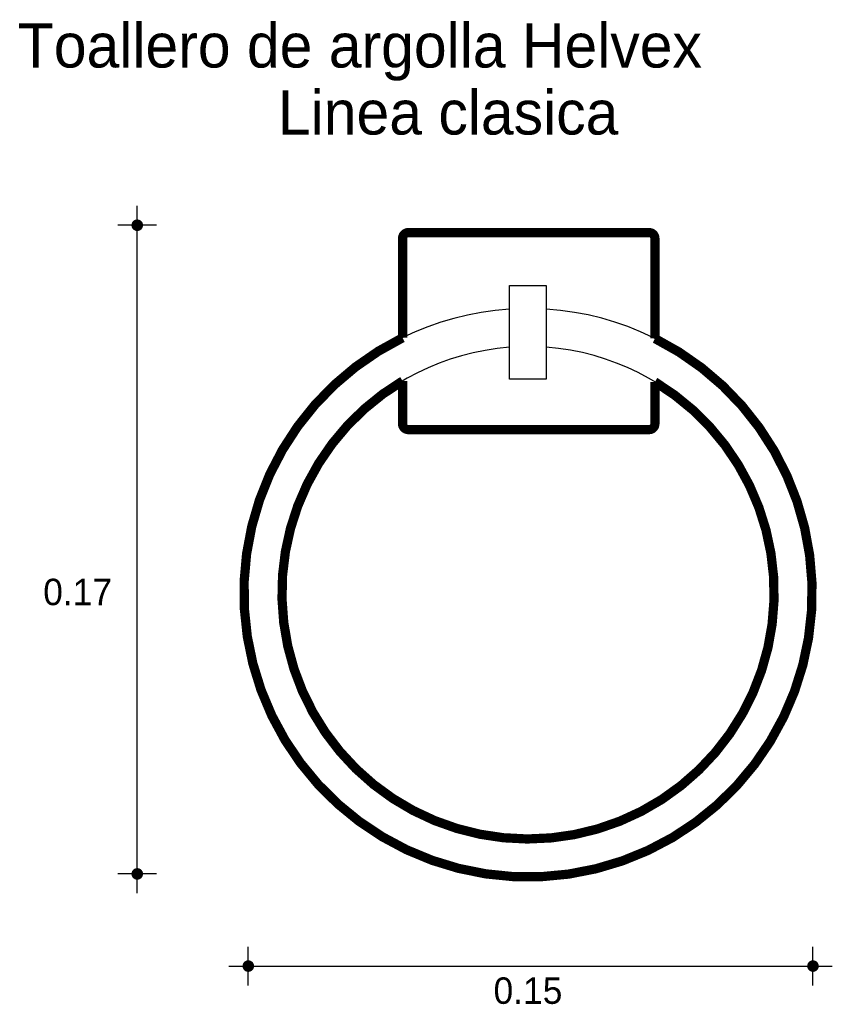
# Model space of a CAD drawing. Extents: x 2.195 to 2.407, y -0.938 to -0.681.
import ezdxf

# ---------------------------------------------------------------- set-up
doc = ezdxf.new("R2010")
doc.units = 0
doc.header["$MEASUREMENT"] = 0
for name, color, linetype in [('BORDE', 2, 'CONTINUOUS'), ('COTAS', 6, 'CONTINUOUS'), ('DIBUJO', 5, 'CONTINUOUS'), ('TEXTO', 4, 'CONTINUOUS')]:
    doc.layers.add(name, color=color, linetype=linetype)

msp = doc.modelspace()

# ---------------------------------------------------------------- linework, layer by layer
at = {"layer": 'BORDE', "const_width": 0.002409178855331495}
for points in [[(2.296416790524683, -0.7365335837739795, 0.4142135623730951), (2.294911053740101, -0.7380393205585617), (2.294911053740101, -0.7639373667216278, 4.269183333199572), (2.360677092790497, -0.7641173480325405), (2.360677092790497, -0.7380393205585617, 0.4142135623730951), (2.359171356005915, -0.7365335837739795)], [(2.296416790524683, -0.7878487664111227, -0.4142135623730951), (2.294911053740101, -0.7863430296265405), (2.294911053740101, -0.7751956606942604, 3.624943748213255), (2.360677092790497, -0.7754125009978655), (2.360677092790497, -0.7863430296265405, -0.4142135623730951), (2.359171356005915, -0.7878487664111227)]]:
    msp.add_lwpolyline(points, format="xyb", close=True, dxfattribs=at)
at = {"layer": 'COTAS'}
for p, q in [((2.22577346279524, -0.908640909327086), (2.225773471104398, -0.72957007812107)), ((2.230810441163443, -0.7346070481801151), (2.220736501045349, -0.7346070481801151)), ((2.230810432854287, -0.9036039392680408), (2.220736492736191, -0.9036039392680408)), ((2.254710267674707, -0.9326557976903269), (2.254710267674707, -0.9225818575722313)), ((2.401875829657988, -0.9326558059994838), (2.401875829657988, -0.9225818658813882)), ((2.249673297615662, -0.92761882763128), (2.406912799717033, -0.9276188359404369))]:
    msp.add_line(p, q, dxfattribs=at)
at = {"layer": 'COTAS', "const_width": 0.001511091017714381}
for points in [[(2.225773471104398, -0.7353625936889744, 1), (2.225773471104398, -0.7338515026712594, 1)], [(2.22577346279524, -0.9043594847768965, 1), (2.22577346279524, -0.9028483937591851, 1)], [(2.253954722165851, -0.92761882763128, 1), (2.255465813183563, -0.92761882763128, 1)], [(2.401120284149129, -0.9276188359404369, 1), (2.402631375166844, -0.9276188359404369, 1)]]:
    msp.add_lwpolyline(points, format="xyb", close=True, dxfattribs=at)
at = {"layer": 'DIBUJO'}
for p, q in [((2.294911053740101, -0.7639373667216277), (2.294911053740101, -0.7380393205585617)), ((2.296416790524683, -0.7365335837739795), (2.359171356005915, -0.7365335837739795)), ((2.360677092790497, -0.7380393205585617), (2.360677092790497, -0.7641173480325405)), ((2.322772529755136, -0.7747366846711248), (2.322772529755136, -0.7502931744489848)), ((2.322772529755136, -0.7502931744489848), (2.332329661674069, -0.7502931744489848)), ((2.332329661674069, -0.7502931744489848), (2.332329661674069, -0.7747366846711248)), ((2.294911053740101, -0.7863430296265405), (2.294911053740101, -0.7751956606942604)), ((2.332329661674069, -0.7747366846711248), (2.322772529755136, -0.7747366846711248)), ((2.360677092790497, -0.7754125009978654), (2.360677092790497, -0.7863430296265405)), ((2.359171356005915, -0.7878487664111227), (2.296416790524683, -0.7878487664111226))]:
    msp.add_line(p, q, dxfattribs=at)
for centre, radius, start, end in [((2.296416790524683, -0.7380393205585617), 0.001505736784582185, 90, 180), ((2.359171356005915, -0.7380393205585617), 0.001505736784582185, 0, 90), ((2.327612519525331, -0.8303679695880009), 0.07404330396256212, 93.74792637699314, 86.3473334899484), ((2.327612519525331, -0.8303679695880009), 0.06413555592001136, 94.32794059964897, 85.78211177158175), ((2.296416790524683, -0.7863430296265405), 0.001505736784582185, 180, 270), ((2.359171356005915, -0.7863430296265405), 0.001505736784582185, 270, 0)]:
    msp.add_arc(centre, radius, start, end, dxfattribs=at)

# ---------------------------------------------------------------- texts
at = {"layer": 'COTAS'}
for s, p in [('0.17', (2.201269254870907, -0.8335921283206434)), ('0.15', (2.318626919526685, -0.937451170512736))]:
    msp.add_text(s, height=0.006890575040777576, dxfattribs=at).set_placement(p)
at = {"layer": 'TEXTO'}
for s, p in [('Toallero de argolla Helvex', (2.194646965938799, -0.6935252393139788)), ('Linea clasica', (2.262435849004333, -0.710982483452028))]:
    msp.add_text(s, height=0.01147676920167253, dxfattribs=at).set_placement(p)

doc.saveas('drawing.dxf')
